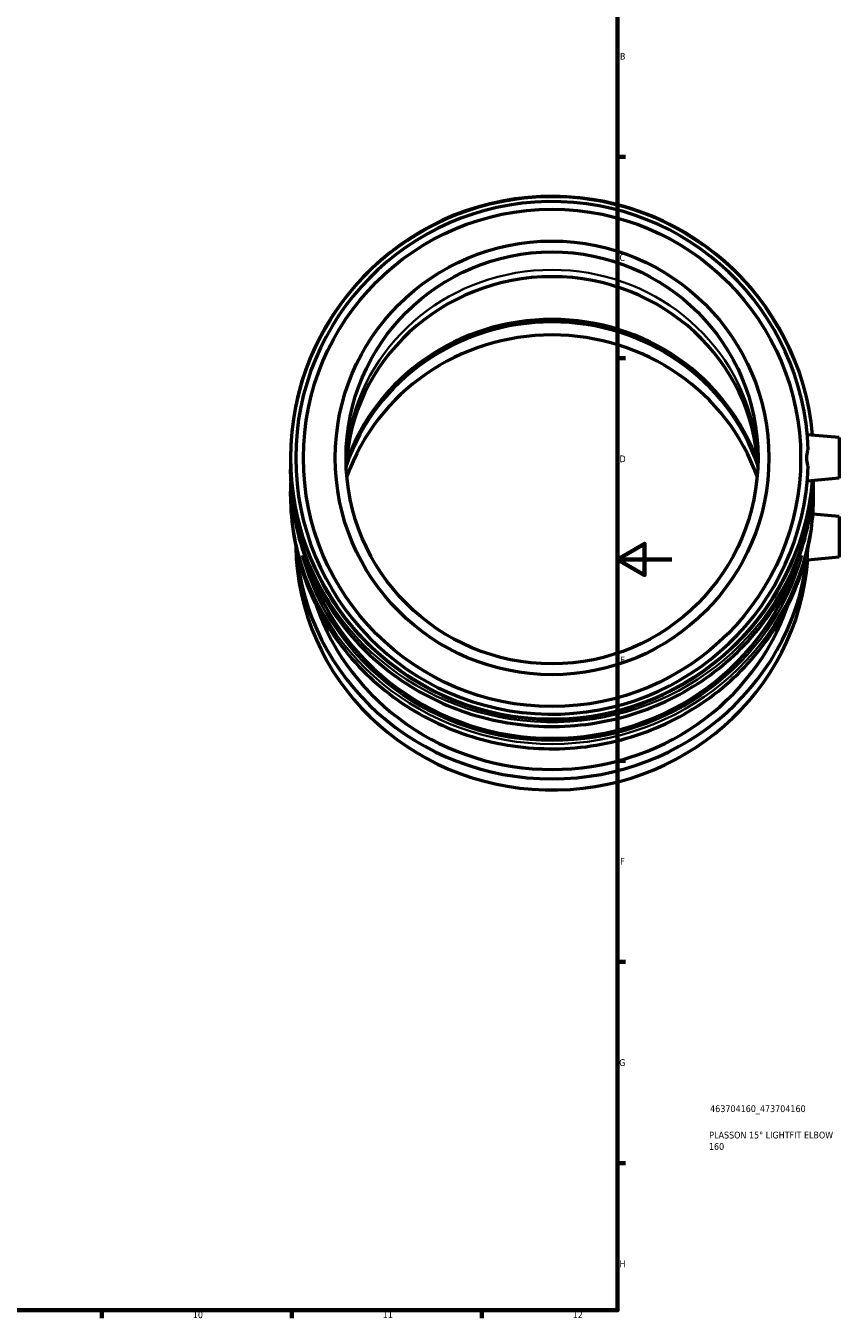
# Model space of a CAD drawing. Header units: millimetres. Extents: x -42 to 1102, y -94 to 1082.
# Tile 4 of 9: x 603 to 904, y 17 to 494. Entities that reach past the tile are written whole.
import ezdxf

# ---------------------------------------------------------------- set-up
doc = ezdxf.new("R2010")
doc.units = ezdxf.units.MM
for name, color, linetype, lineweight in [('Border (ISO)', 7, 'Continuous', 70), ('Title (ISO)', 7, 'Continuous', 50), ('Visible (ISO)', 7, 'Continuous', 50), ('Visible Narrow (ISO)', 7, 'Continuous', 35)]:
    doc.layers.add(name, color=color, linetype=linetype, lineweight=lineweight)
doc.styles.add('Note Text (ISO)', font='tahoma.ttf')

# ---------------------------------------------------------------- blocks, each defined once
blk = doc.blocks.new('Borders Default Border')
at = {"layer": 'Border (ISO)'}
for p, q in [((821, 445.5), (823.9, 445.5)), ((821, 371.25), (823.9, 371.25)), ((821, 222.75), (823.9, 222.75)), ((821, 148.5), (823.9, 148.5)), ((821, 74.25), (823.9, 74.25)), ((630.75, 20), (630.75, 17.1)), ((700.83, 20), (700.83, 17.1)), ((770.92, 20), (770.92, 17.1))]:
    blk.add_line(p, q, dxfattribs=at)
at = {"layer": 'Border (ISO)', "flags": 128}
for points in [[(20, 20), (20, 574), (821, 574), (821, 20), (20, 20)], [(841, 297), (821, 297), (831, 302.77), (831, 291.23), (821, 297)]]:
    blk.add_lwpolyline(points, dxfattribs=at)
at = {"layer": 'Border (ISO)', "color": 232, "true_color": 0xca0064, "char_height": 2.5, "attachment_point": 7, "style": 'Note Text (ISO)'}
for s, insert in [('B', (821.89, 481.37)), ('C', (821.73, 407.08)), ('D', (821.73, 332.88)), ('E', (821.94, 258.63)), ('F', (822, 184.38)), ('G', (821.61, 110.08)), ('H', (821.74, 35.88)), ('10', (664.29, 17.05)), ('11', (734.37, 17.1)), ('12', (804.46, 17.1))]:
    blk.add_mtext(s, dxfattribs=dict(at, insert=insert))
blk = doc.blocks.new('Title Blocks ISO')
at = {"layer": 'Title (ISO)', "color": 232, "true_color": 0xca0064, "style": 'Note Text (ISO)'}
for tag, p in [('PART_NUMBER_001', (34.16, 73.13)), ('DESCRIPTION_001', (33.84, 63.4)), ('DESCRIPTION_002', (33.71, 59.18))]:
    blk.add_attdef(tag, p, '', height=2.5, dxfattribs=at)

msp = doc.modelspace()

# ---------------------------------------------------------------- linework, layer by layer
at = {"layer": 'Visible (ISO)'}
for p, q in [((902.834, 341.97), (891.018, 343.003)), ((902.834, 341.97), (902.834, 326.97)), ((700.334, 328.618), (700.334, 330.192)), ((902.834, 326.97), (891.018, 325.936)), ((700.334, 320.399), (700.334, 322.119)), ((893.334, 320.399), (893.334, 322.119)), ((902.834, 312.831), (893.083, 313.684)), ((902.834, 312.831), (902.834, 297.831)), ((902.834, 297.831), (891.044, 296.799))]:
    msp.add_line(p, q, dxfattribs=at)
for radius in [91.733, 80, 76]:
    msp.add_circle((796.834, 334.47), radius, dxfattribs=at)
for radius, start, end in [(96.5, 4.97162, 355.02838), (94.57, 1.84125, 358.15875)]:
    msp.add_arc((796.834, 334.47), radius, start, end, dxfattribs=at)
for centre, major_axis, start_param, end_param in [((796.834, 327.905), (-76, 0), 3.1855432, 6.2392347), ((796.834, 307.387), (80, 0), 0.3218904, 2.8197022), ((796.834, 308.299), (80, 0), 0.3246756, 2.816917), ((796.834, 302.541), (80, 0), 0.3298843, 2.8117084), ((796.834, 303.275), (-94.57, 0), 0.0163263, 3.0707602), ((796.834, 307.387), (-94.57, 0), 0.0736843, 3.0679084), ((796.834, 322.369), (-94.57, 0), 0.2710536, 2.8705391), ((796.834, 308.121), (-91.733, 0), 0.3215286, 2.820064)]:
    msp.add_ellipse(centre, major_axis=major_axis, ratio=0.9659258, start_param=start_param, end_param=end_param, dxfattribs=at)
for points, knots in [([(891.355, 331.431), (891.324, 331.512), (891.294, 331.594), (890.957, 332.555), (890.793, 333.532), (890.793, 335.407), (890.957, 336.384), (891.294, 337.345), (891.324, 337.427), (891.355, 337.508)], [1.52262875, 1.52262875, 1.52262875, 1.52262875, 1.54914018, 1.54914018, 1.83052548, 1.83052548, 2.11191077, 2.11191077, 2.1384222, 2.1384222, 2.1384222, 2.1384222]), ([(700.334, 328.618), (700.334, 318.675), (701.994, 308.734), (708.465, 289.858), (713.276, 280.926), (725.563, 264.972), (733.038, 257.953), (749.897, 246.541), (759.28, 242.15), (779.003, 236.44), (789.34, 235.124), (809.924, 235.701), (820.166, 237.594), (839.517, 244.401), (848.622, 249.312), (864.773, 261.655), (871.816, 269.085), (883.125, 285.709), (887.391, 294.9), (892.006, 311.561), (893.099, 318.837), (893.3, 326.135)], [3.1415927, 3.1415927, 3.1415927, 3.1415927, 3.4613642, 3.4613642, 3.7811871, 3.7811871, 4.1011343, 4.1011343, 4.4212167, 4.4212167, 4.7413935, 4.7413935, 5.0615996, 5.0615996, 5.3817638, 5.3817638, 5.7018235, 5.7018235, 6.0217454, 6.0217454, 6.256567, 6.256567, 6.256567, 6.256567]), ([(700.334, 320.399), (700.334, 310.456), (701.994, 300.516), (708.465, 281.639), (713.276, 272.707), (725.563, 256.753), (733.038, 249.734), (749.897, 238.322), (759.28, 233.931), (779.003, 228.222), (789.34, 226.905), (809.924, 227.482), (820.166, 229.375), (839.517, 236.182), (848.622, 241.093), (864.773, 253.437), (871.816, 260.866), (883.125, 277.49), (887.391, 286.681), (892.228, 304.142), (893.334, 312.27), (893.334, 320.399)], [3.1415927, 3.1415927, 3.1415927, 3.1415927, 3.4613642, 3.4613642, 3.7811871, 3.7811871, 4.1011343, 4.1011343, 4.4212167, 4.4212167, 4.7413935, 4.7413935, 5.0615996, 5.0615996, 5.3817638, 5.3817638, 5.7018235, 5.7018235, 6.0217454, 6.0217454, 6.2831853, 6.2831853, 6.2831853, 6.2831853]), ([(891.044, 296.801), (891.027, 296.801), (891.018, 296.901), (891.018, 297.088), (891.018, 297.365), (891.038, 297.868), (891.109, 299.217), (891.158, 300.043), (891.204, 300.915)], [4.91995425, 4.91995425, 4.91995425, 4.91995425, 5.13611647, 5.13611647, 5.13611647, 5.45726994, 5.45726994, 5.76090036, 5.76090036, 5.76090036, 5.76090036])]:
    msp.add_open_spline(points, degree=3, knots=knots, dxfattribs=at)
for points in [[(700.358, 332.294), (700.342, 331.593), (700.334, 330.892), (700.334, 330.192)], [(700.393, 325.369), (700.353, 324.286), (700.334, 323.202), (700.334, 322.119)], [(893.334, 322.119), (893.334, 323.202), (893.314, 324.286), (893.275, 325.369)]]:
    msp.add_open_spline(points, degree=3, dxfattribs=at)
at = {"layer": 'Visible Narrow (ISO)'}
msp.add_arc((796.834, 334.47), 96.217, 22.50109, 337.49891, dxfattribs=at)
for centre, major_axis, start_param, end_param in [((796.834, 330.441), (76, 0), 0.1813467, 2.9602459), ((796.834, 330.192), (-96.5, 0), 0.1549004, 2.9431081), ((796.834, 328.618), (96.5, 0), 3.2973404, 6.1008001), ((796.834, 322.119), (-96.5, 0), 0.1570796, 2.984513), ((796.834, 320.399), (96.5, 0), 3.2986723, 6.1261057), ((796.834, 322.369), (95.535, 0), 3.403517, 6.021261), ((796.834, 330.441), (-95.535, 0), 0.3498781, 1.1086121), ((796.834, 330.441), (95.535, 0), 5.1745733, 5.9333073)]:
    msp.add_ellipse(centre, major_axis=major_axis, ratio=0.9659258, start_param=start_param, end_param=end_param, dxfattribs=at)

# ---------------------------------------------------------------- block references
msp.add_blockref('Borders Default Border', (0, 0))
msp.add_blockref('Title Blocks ISO', (821, 20)).add_auto_attribs({'PART_NUMBER_001': '463704160_473704160', 'DESCRIPTION_001': 'PLASSON 15° LIGHTFIT ELBOW', 'DESCRIPTION_002': '160'})

doc.saveas('drawing.dxf')
